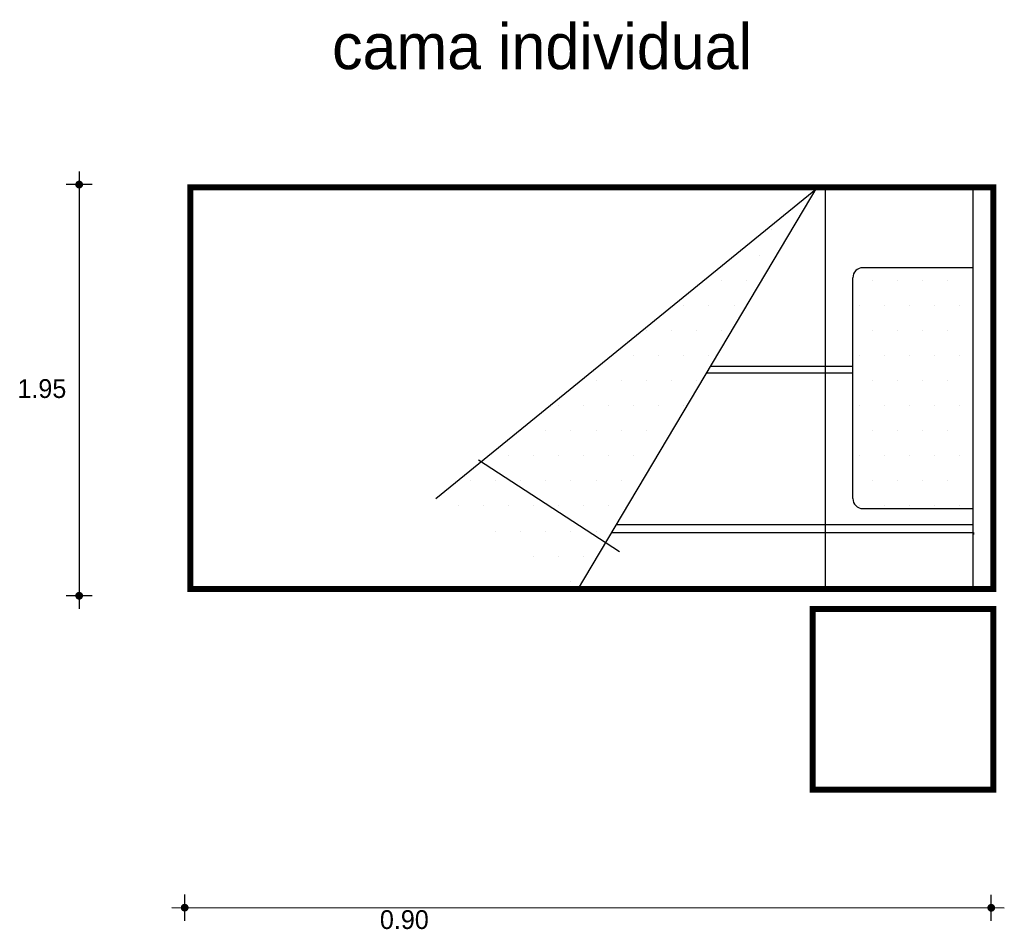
# Model space of a CAD drawing. Extents: x 5.33 to 7.78, y -1.41 to 0.86.
import ezdxf

# ---------------------------------------------------------------- set-up
doc = ezdxf.new("R2010")
doc.units = 0
doc.header["$MEASUREMENT"] = 0
doc.layers.get('0').update_dxf_attribs({"linetype": 'CONTINUOUS'})
for name, color, linetype in [('BORDE', 2, 'CONTINUOUS'), ('COTAS', 6, 'CONTINUOUS'), ('DIBUJO', 5, 'CONTINUOUS'), ('TEXTO', 4, 'CONTINUOUS')]:
    doc.layers.add(name, color=color, linetype=linetype)

# ---------------------------------------------------------------- blocks, each defined once
blk = doc.blocks.new('*X1')
at = {"color": 0}
for p, q in [((4.40625, 3.0625), (4.40625, 3.0625)), ((4.46875, 3.0625), (4.46875, 3.0625)), ((4.53125, 3.0625), (4.53125, 3.0625)), ((4.59375, 3.0625), (4.59375, 3.0625)), ((4.65625, 3.0625), (4.65625, 3.0625)), ((4.375, 3), (4.375, 3)), ((4.4375, 3), (4.4375, 3)), ((4.5, 3), (4.5, 3)), ((4.5625, 3), (4.5625, 3)), ((4.625, 3), (4.625, 3)), ((4.40625, 2.9375), (4.40625, 2.9375)), ((4.46875, 2.9375), (4.46875, 2.9375)), ((4.53125, 2.9375), (4.53125, 2.9375)), ((4.59375, 2.9375), (4.59375, 2.9375)), ((4.65625, 2.9375), (4.65625, 2.9375)), ((4.375, 2.875), (4.375, 2.875)), ((4.4375, 2.875), (4.4375, 2.875)), ((4.5, 2.875), (4.5, 2.875)), ((4.5625, 2.875), (4.5625, 2.875)), ((4.625, 2.875), (4.625, 2.875)), ((4.40625, 2.8125), (4.40625, 2.8125)), ((4.46875, 2.8125), (4.46875, 2.8125)), ((4.53125, 2.8125), (4.53125, 2.8125)), ((4.59375, 2.8125), (4.59375, 2.8125)), ((4.65625, 2.8125), (4.65625, 2.8125)), ((4.375, 2.75), (4.375, 2.75)), ((4.4375, 2.75), (4.4375, 2.75)), ((4.5, 2.75), (4.5, 2.75)), ((4.5625, 2.75), (4.5625, 2.75)), ((4.625, 2.75), (4.625, 2.75)), ((4.40625, 2.6875), (4.40625, 2.6875)), ((4.46875, 2.6875), (4.46875, 2.6875)), ((4.53125, 2.6875), (4.53125, 2.6875)), ((4.59375, 2.6875), (4.59375, 2.6875)), ((4.65625, 2.6875), (4.65625, 2.6875)), ((4.375, 2.625), (4.375, 2.625)), ((4.4375, 2.625), (4.4375, 2.625)), ((4.5, 2.625), (4.5, 2.625)), ((4.5625, 2.625), (4.5625, 2.625)), ((4.625, 2.625), (4.625, 2.625)), ((4.40625, 2.5625), (4.40625, 2.5625)), ((4.46875, 2.5625), (4.46875, 2.5625)), ((4.53125, 2.5625), (4.53125, 2.5625)), ((4.59375, 2.5625), (4.59375, 2.5625)), ((4.65625, 2.5625), (4.65625, 2.5625)), ((4.375, 2.5), (4.375, 2.5)), ((4.4375, 2.5), (4.4375, 2.5)), ((4.5, 2.5), (4.5, 2.5)), ((4.5625, 2.5), (4.5625, 2.5)), ((4.625, 2.5), (4.625, 2.5))]:
    blk.add_line(p, q, dxfattribs=at)
blk = doc.blocks.new('*X0')
at = {"color": 0}
for p, q in [((4.15625, 3.1875), (4.15625, 3.1875)), ((4.125, 3.125), (4.125, 3.125)), ((4.03125, 3.0625), (4.03125, 3.0625)), ((4.09375, 3.0625), (4.09375, 3.0625)), ((3.9375, 3), (3.9375, 3)), ((4, 3), (4, 3)), ((4.0625, 3), (4.0625, 3)), ((3.84375, 2.9375), (3.84375, 2.9375)), ((3.90625, 2.9375), (3.90625, 2.9375)), ((3.96875, 2.9375), (3.96875, 2.9375)), ((4.03125, 2.9375), (4.03125, 2.9375)), ((3.8125, 2.875), (3.8125, 2.875)), ((3.875, 2.875), (3.875, 2.875)), ((3.9375, 2.875), (3.9375, 2.875)), ((4, 2.875), (4, 2.875)), ((3.71875, 2.8125), (3.71875, 2.8125)), ((3.78125, 2.8125), (3.78125, 2.8125)), ((3.84375, 2.8125), (3.84375, 2.8125)), ((3.90625, 2.8125), (3.90625, 2.8125)), ((3.96875, 2.8125), (3.96875, 2.8125)), ((3.625, 2.75), (3.625, 2.75)), ((3.6875, 2.75), (3.6875, 2.75)), ((3.75, 2.75), (3.75, 2.75)), ((3.8125, 2.75), (3.8125, 2.75)), ((3.875, 2.75), (3.875, 2.75)), ((3.9375, 2.75), (3.9375, 2.75)), ((3.53125, 2.6875), (3.53125, 2.6875)), ((3.59375, 2.6875), (3.59375, 2.6875)), ((3.65625, 2.6875), (3.65625, 2.6875)), ((3.71875, 2.6875), (3.71875, 2.6875)), ((3.78125, 2.6875), (3.78125, 2.6875)), ((3.84375, 2.6875), (3.84375, 2.6875)), ((3.90625, 2.6875), (3.90625, 2.6875)), ((3.5, 2.625), (3.5, 2.625)), ((3.5625, 2.625), (3.5625, 2.625)), ((3.625, 2.625), (3.625, 2.625)), ((3.6875, 2.625), (3.6875, 2.625)), ((3.75, 2.625), (3.75, 2.625)), ((3.8125, 2.625), (3.8125, 2.625)), ((3.40625, 2.5625), (3.40625, 2.5625)), ((3.46875, 2.5625), (3.46875, 2.5625)), ((3.53125, 2.5625), (3.53125, 2.5625)), ((3.59375, 2.5625), (3.59375, 2.5625)), ((3.65625, 2.5625), (3.65625, 2.5625)), ((3.71875, 2.5625), (3.71875, 2.5625)), ((3.78125, 2.5625), (3.78125, 2.5625)), ((3.375, 2.5), (3.375, 2.5)), ((3.4375, 2.5), (3.4375, 2.5)), ((3.5, 2.5), (3.5, 2.5)), ((3.5625, 2.5), (3.5625, 2.5)), ((3.625, 2.5), (3.625, 2.5)), ((3.6875, 2.5), (3.6875, 2.5)), ((3.75, 2.5), (3.75, 2.5)), ((3.46875, 2.4375), (3.46875, 2.4375)), ((3.53125, 2.4375), (3.53125, 2.4375)), ((3.59375, 2.4375), (3.59375, 2.4375)), ((3.65625, 2.4375), (3.65625, 2.4375)), ((3.71875, 2.4375), (3.71875, 2.4375)), ((3.5625, 2.375), (3.5625, 2.375)), ((3.625, 2.375), (3.625, 2.375)), ((3.6875, 2.375), (3.6875, 2.375)), ((3.65625, 2.3125), (3.65625, 2.3125))]:
    blk.add_line(p, q, dxfattribs=at)

msp = doc.modelspace()

# ---------------------------------------------------------------- linework, layer by layer
at = {"layer": 'BORDE', "const_width": 0.015}
for points in [[(5.7517, -0.5576), (7.7517, -0.5576), (7.7517, 0.4424), (5.7517, 0.4424)], [(7.3017, -1.0576), (7.7517, -1.0576), (7.7517, -0.6076), (7.3017, -0.6076)]]:
    msp.add_lwpolyline(points, close=True, dxfattribs=at)
at = {"layer": 'COTAS'}
for p, q in [((5.4744, 0.4819), (5.4744, -0.6072)), ((5.5069, 0.4494), (5.442, 0.4494)), ((5.5069, -0.5748), (5.442, -0.5748)), ((5.7374, -1.3841), (5.7374, -1.3191)), ((7.7464, -1.3843), (7.7464, -1.3194)), ((5.7049, -1.3516), (7.7789, -1.3519))]:
    msp.add_line(p, q, dxfattribs=at)
at = {"layer": 'COTAS', "const_width": 0.00974}
for points in [[(5.4696, 0.4494, 1), (5.4793, 0.4494, 1)], [(5.4696, -0.5748, 1), (5.4793, -0.5748, 1)], [(5.7325, -1.3516, 1), (5.7422, -1.3516, 1)], [(7.7416, -1.3519, 1), (7.7513, -1.3519, 1)]]:
    msp.add_lwpolyline(points, format="xyb", close=True, dxfattribs=at)
at = {"layer": 'DIBUJO'}
for p, q in [((5.7517, 0.4424), (5.7517, -0.5576)), ((7.7517, 0.4424), (5.7517, 0.4424)), ((6.363, -0.3324), (7.3137, 0.4416)), ((7.3141, 0.447), (6.7149, -0.5605)), ((7.3327, 0.4424), (7.3327, -0.5585)), ((7.7017, -0.5576), (7.7017, 0.4424)), ((7.7517, -0.5576), (7.7517, 0.4424)), ((7.7017, 0.2424), (7.4267, 0.2424)), ((7.4017, -0.3326), (7.4017, 0.2174)), ((7.038, -0.0196), (7.4022, -0.0196)), ((7.0464, -0.003), (7.4022, -0.003)), ((6.8207, -0.4654), (6.4688, -0.2373)), ((7.4267, -0.3576), (7.7017, -0.3576)), ((6.8018, -0.4169), (7.7024, -0.4169)), ((6.8129, -0.3974), (7.7024, -0.3974)), ((7.7024, -0.4169), (7.7024, -0.4224)), ((5.7517, -0.5576), (7.7517, -0.5576)), ((7.3017, -1.0576), (7.3017, -0.6076)), ((7.3017, -0.6076), (7.7517, -0.6076)), ((7.7517, -1.0576), (7.7517, -0.6076)), ((7.3017, -1.0576), (7.7517, -1.0576))]:
    msp.add_line(p, q, dxfattribs=at)
for centre, start, end in [((7.4267, 0.2174), 90, 180), ((7.4267, -0.3326), 180, 270)]:
    msp.add_arc(centre, 0.025, start, end, dxfattribs=at)

# ---------------------------------------------------------------- block references
for name in ['*X0', '*X1']:
    msp.add_blockref(name, (3.0433, -2.8511), dxfattribs=at)

# ---------------------------------------------------------------- texts
at = {"layer": 'COTAS'}
for s, p in [('1.95', (5.3207, -0.0821)), ('0.90', (6.2236, -1.4047))]:
    msp.add_text(s, height=0.04675, dxfattribs=at).set_placement(p)
at = {"layer": 'TEXTO'}
msp.add_text('cama individual', height=0.113495, dxfattribs=at).set_placement((6.1045, 0.7368))

doc.saveas('drawing.dxf')
